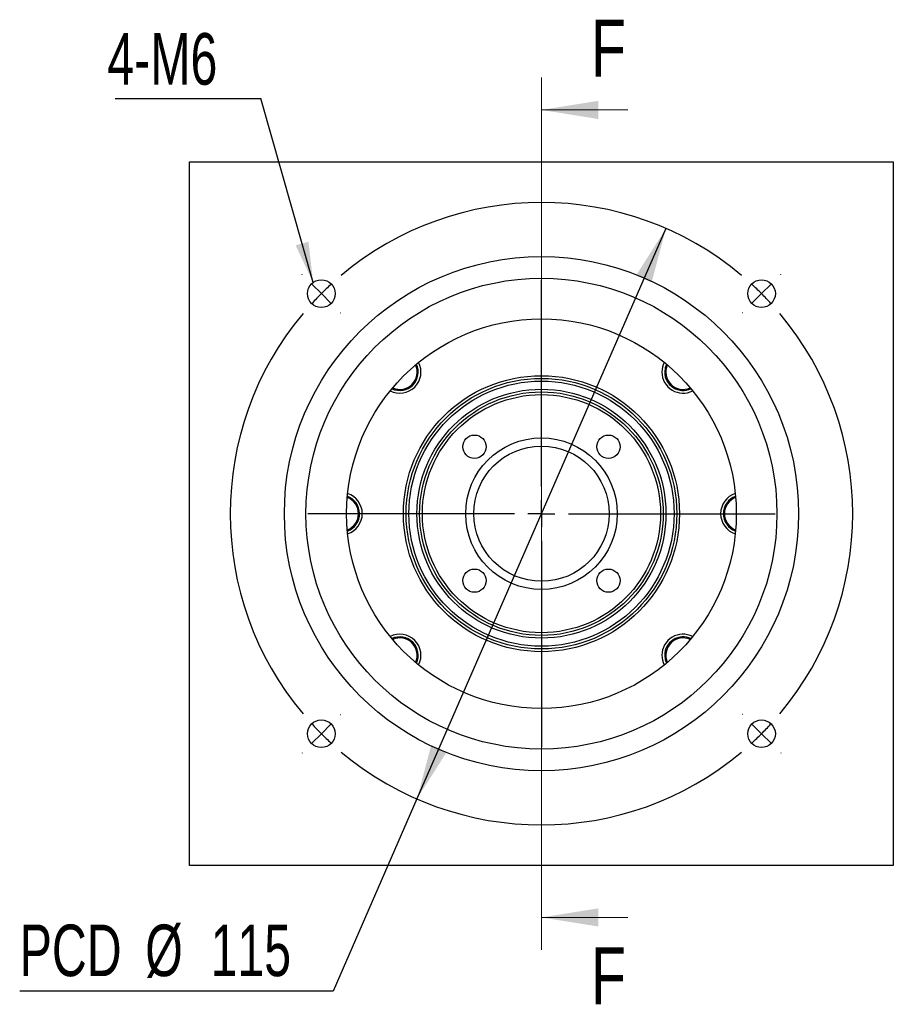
# Model space of a CAD drawing. Header units: millimetres. Extents: x 25 to 283, y 6 to 201.
# Tile 1 of 4: x 25 to 79, y 24 to 85. Entities that reach past the tile are written whole.
import ezdxf

# ---------------------------------------------------------------- set-up
doc = ezdxf.new("R2010")
doc.units = ezdxf.units.MM
doc.layers.add('圖層0', color=7, linetype='Continuous')
doc.styles.add('SLDTEXTSTYLE0', font='TXT', dxfattribs={"width": 0.7})
doc.styles.add('SLDTEXTSTYLE3', font='TXT', dxfattribs={"width": 0.75})
doc.dimstyles.new('SLDDIMSTYLE1', dxfattribs={"dimtxt": 3.389974, "dimasz": 2.5, "dimexe": 0, "dimexo": 0.0625, "dimgap": 0.847493, "dimtad": 0, "dimtih": 1, "dimtoh": 1, "dimlfac": 3, "dimrnd": 1e-09, "dimzin": 12, "dimdsep": 46, "dimtxsty": 'SLDTEXTSTYLE0', "dimsah": 1, "dimcen": 0, "dimadec": 0, "dimazin": 3, "dimtfac": 1, "dimtmove": 0, "dimatfit": 3, "dimfxl": 0, "dimfrac": 2, "dimtolj": 1, "dimtzin": 12, "dimarcsym": 0})
doc.dimstyles.new('SLDDIMSTYLE2', dxfattribs={"dimtxt": 0.18, "dimasz": 2.5, "dimexe": 0, "dimexo": 0.0625, "dimgap": 0, "dimtad": 0, "dimtih": 1, "dimtoh": 1, "dimdec": 0, "dimrnd": 1e-09, "dimzin": 0, "dimdsep": 46, "dimtxsty": 'Standard', "dimsah": 1, "dimcen": 0.09, "dimadec": 0, "dimazin": 0, "dimtfac": 2.5, "dimtdec": 0, "dimtofl": 0, "dimtmove": 0, "dimatfit": 3, "dimfxl": 0, "dimfrac": 2, "dimtolj": 1, "dimtzin": 0, "dimarcsym": 0})

# ---------------------------------------------------------------- blocks, each defined once
blk = doc.blocks.new('_D')
at = {"layer": '圖層0', "color": 7}
for p, q in [((65.039, 71.913), (49.71, 36.778)), ((49.71, 36.778), (44.547, 24.945)), ((44.547, 24.945), (25.245, 24.945))]:
    blk.add_line(p, q, dxfattribs=at)
for points in [[(65.039, 71.913), (63.205, 69.014), (64.161, 68.597)], [(49.71, 36.778), (51.543, 39.676), (50.587, 40.094)]]:
    blk.add_solid(points, dxfattribs=at)
at = {"layer": '圖層0', "color": 7, "char_height": 3.175, "attachment_point": 1, "style": 'SLDTEXTSTYLE0'}
for s, insert in [('%%c', (32.976, 29.038)), ('PCD', (25.245, 29.038)), ('115', (36.998, 29.038))]:
    blk.add_mtext(s, dxfattribs=dict(at, insert=insert))
blk = doc.blocks.new('SW_NOTE_0')
at = {"layer": '圖層0', "color": 0}
blk.add_line((-8.965, 0), (0, 0), dxfattribs=at)
at = {"layer": '圖層0', "color": 0, "insert": (-9.447, 4.032), "char_height": 3.175, "attachment_point": 1, "style": 'SLDTEXTSTYLE0'}
blk.add_mtext('4-M6', dxfattribs=at)
blk = doc.blocks.new('SW_CENTERMARKSYMBOL_0')
at = {"layer": '圖層0', "color": 0}
for p, q in [((0, 1.667), (0, 14.386)), ((0, 0), (0, 0.833)), ((-1.667, 0), (-14.386, 0)), ((0, 0), (-0.833, 0)), ((0, 0), (0, -0.833)), ((0, 0), (0.833, 0)), ((1.667, 0), (14.386, 0)), ((0, -1.667), (0, -14.386))]:
    blk.add_line(p, q, dxfattribs=at)
blk = doc.blocks.new('SW_CENTERMARKSYMBOL_1')
at = {"layer": '圖層0', "color": 0}
for p, q in [((-28.284, 1.179), (-28.296, 1.19)), ((-13.553, -11.886), (-13.553, 0.833)), ((1.179, 1.179), (1.19, 1.19)), ((-27.106, 0), (-27.695, 0.589)), ((0, 0), (-0.589, -0.589)), ((0, 0), (0.589, 0.589)), ((-27.106, 0), (-26.517, -0.589)), ((-25.927, -1.179), (-25.915, -1.19)), ((-1.179, -1.179), (-1.19, -1.19)), ((-13.553, -13.553), (-13.553, -12.72)), ((-15.22, -13.553), (-27.939, -13.553)), ((-13.553, -13.553), (-14.386, -13.553)), ((-13.553, -13.553), (-13.553, -14.386)), ((-13.553, -13.553), (-12.72, -13.553)), ((-11.886, -13.553), (0.833, -13.553)), ((-13.553, -15.22), (-13.553, -27.939)), ((-25.927, -25.927), (-25.915, -25.915)), ((-1.179, -25.927), (-1.19, -25.915)), ((-27.106, -27.106), (-26.517, -26.517)), ((0, -27.106), (-0.589, -26.517)), ((-27.106, -27.106), (-27.695, -27.695)), ((0, -27.106), (0.589, -27.695)), ((-28.284, -28.284), (-28.296, -28.296)), ((1.179, -28.284), (1.19, -28.296))]:
    blk.add_line(p, q, dxfattribs=at)
for start, end in [(49.98224, 130.01776), (132.50888, 135), (45, 47.49112), (42.50888, 45), (135, 137.49112), (139.98224, 220.01776), (319.98224, 40.01776), (222.50888, 225), (315, 317.49112), (225, 227.49112), (312.50888, 315), (229.98224, 310.01776)]:
    blk.add_arc((-13.553, -13.553), 19.167, start, end, dxfattribs=at)

msp = doc.modelspace()

# ---------------------------------------------------------------- linework, layer by layer
at = {"color": 7, "linetype": 'Continuous', "lineweight": 18}
for p, q in [((57.3743, 81.2121), (57.3743, 27.4787)), ((62.6943, 79.2121), (57.3743, 79.2121)), ((62.6943, 29.4787), (57.3743, 29.4787))]:
    msp.add_line(p, q, dxfattribs=at)
at = {"color": 7, "linetype": 'Continuous', "lineweight": 25}
for p, q in [((35.7076, 76.012), (79.0409, 76.012)), ((35.7076, 32.6787), (35.7076, 76.012)), ((79.0409, 76.012), (79.0409, 32.6787)), ((79.0409, 32.6787), (35.7076, 32.6787))]:
    msp.add_line(p, q, dxfattribs=at)
at = {"color": 7, "linetype": 'Continuous', "lineweight": 25, "flags": 128}
for points in [[(65.0711, 63.5518), (64.9925, 63.3277), (64.9619, 63.0664)], [(64.9619, 45.6244), (64.9925, 45.363), (65.0711, 45.139)]]:
    msp.add_lwpolyline(points, dxfattribs=at)
at = {"color": 7, "linetype": 'Continuous', "lineweight": 25}
for centre, radius in [((57.3743, 54.3454), 15.8333), ((57.3743, 54.3454), 14.5), ((43.8214, 67.8983), 0.85), ((70.9271, 67.8983), 0.85), ((57.3743, 54.3454), 12), ((57.3743, 54.3454), 8.5), ((57.3743, 54.3454), 8.3333), ((57.3743, 54.3454), 8.1667), ((57.3743, 54.3454), 7.6667), ((57.3743, 54.3454), 7.5), ((57.3743, 54.3454), 7.3333), ((53.2495, 58.4702), 0.7167), ((57.3743, 54.3454), 4.6667), ((61.499, 58.4702), 0.7167), ((57.3743, 54.3454), 4.1667), ((53.2495, 50.2206), 0.7167), ((61.499, 50.2206), 0.7167), ((43.8214, 40.7925), 0.85), ((70.9271, 40.7925), 0.85)]:
    msp.add_circle(centre, radius, dxfattribs=at)
for centre, radius, start, end in [((48.6533, 63.0664), 1.3, 242.797151, 27.202849), ((48.6533, 63.0664), 1.1333, 244.638775, 25.824058), ((48.6533, 63.0664), 1.0667, 245.58033, 24.41967), ((66.0952, 63.0664), 1.3, 152.797151, 180), ((66.0952, 63.0664), 1.0667, 155.58033, 294.41967), ((66.0952, 63.0664), 1.3, 180, 297.202849), ((66.0952, 63.0664), 1.1333, 180, 295.361225), ((45.0409, 54.3454), 1.1333, 289.638775, 71.257209), ((45.0409, 54.3454), 1.0667, 290.58033, 69.41967), ((45.0409, 54.3454), 1.3, 287.797151, 72.202849), ((69.7076, 54.3454), 1.3, 107.797151, 180), ((69.7076, 54.3454), 1.1333, 109.638775, 180), ((69.7076, 54.3454), 1.0667, 110.58033, 249.41967), ((69.7076, 54.3454), 1.3, 180, 252.202849), ((69.7076, 54.3454), 1.1333, 180, 250.361225), ((48.6533, 45.6244), 1.3, 332.797151, 117.202849), ((48.6533, 45.6244), 1.1333, 334.638775, 115.361225), ((66.0952, 45.6244), 1.3, 62.797151, 180), ((66.0952, 45.6244), 1.1333, 64.638775, 180), ((48.6533, 45.6244), 1.0667, 335.58033, 114.41967), ((66.0952, 45.6244), 1.0667, 65.58033, 204.41967), ((66.0952, 45.6244), 1.3, 180, 207.202849)]:
    msp.add_arc(centre, radius, start, end, dxfattribs=at)
at = {"color": 7, "linetype": 'Continuous', "lineweight": 18}
for points in [[(57.3743, 79.2121), (60.8743, 78.6521), (60.8743, 79.7721)], [(57.3743, 29.4787), (60.8743, 28.9187), (60.8743, 30.0387)]]:
    msp.add_solid(points, dxfattribs=at)

# ---------------------------------------------------------------- block references
at = {"layer": '圖層0', "color": 7}
for name, p in [('SW_NOTE_0', (40.0916, 79.9099)), ('SW_CENTERMARKSYMBOL_1', (70.9271, 67.8983)), ('SW_CENTERMARKSYMBOL_0', (57.3743, 54.3454))]:
    msp.add_blockref(name, p, dxfattribs=at)

# ---------------------------------------------------------------- texts
at = {"color": 7, "linetype": 'Continuous', "char_height": 3.5, "attachment_point": 1, "style": 'SLDTEXTSTYLE3'}
for insert in [(60.4317, 84.7697), (60.4317, 27.628)]:
    msp.add_mtext('F', dxfattribs=dict(at, insert=insert))

# ---------------------------------------------------------------- dimensions: what is measured, and where the dimension line sits
at = {"layer": '圖層0', "color": 7}
dim = msp.add_diameter_dim_2p(p1=(49.7099, 36.7779), p2=(65.0387, 71.9129), text='PCD<>', dimstyle='SLDDIMSTYLE1', dxfattribs=at)
dim.commit()
dim.dimension.update_dxf_attribs({"geometry": '_D', "text_midpoint": (34.1023, 27.4821), "dimtype": 163})

# ---------------------------------------------------------------- leaders
msp.add_leader([(43.3148, 68.5808), (40.0916, 79.9099)], dimstyle='SLDDIMSTYLE2', dxfattribs=at)

doc.saveas('drawing.dxf')
